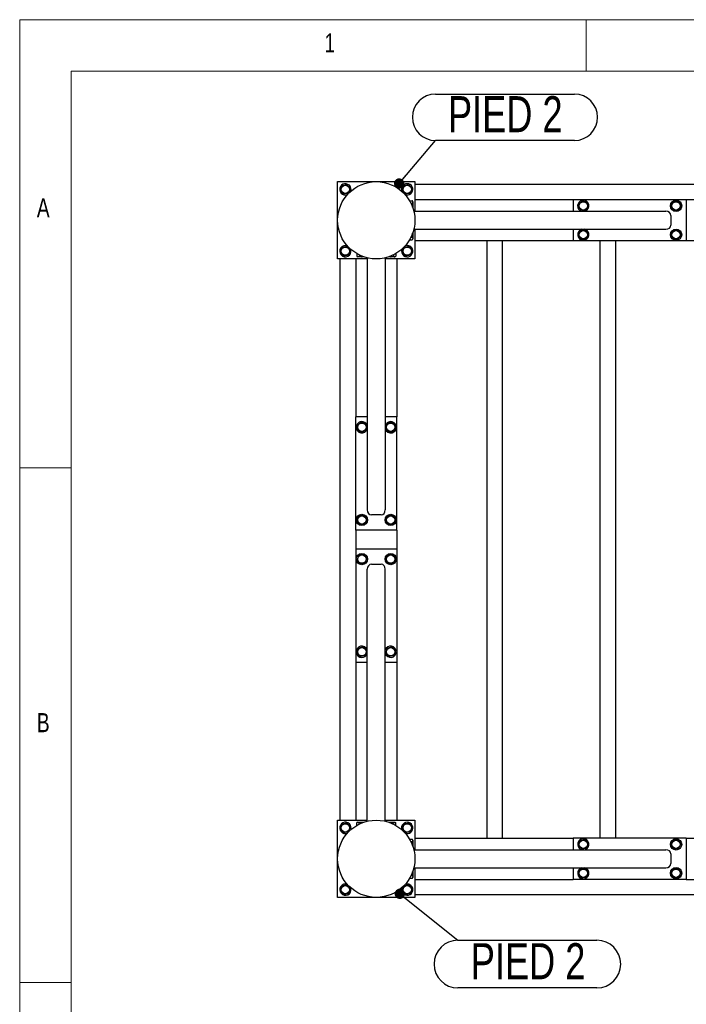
# Model space of a CAD drawing. Header units: millimetres. Extents: x 5 to 415, y 5 to 292.
# Tile 3 of 49: x 5 to 70, y 196 to 292. Entities that reach past the tile are written whole.
import ezdxf

# ---------------------------------------------------------------- set-up
doc = ezdxf.new("R2010")
doc.units = ezdxf.units.MM
doc.layers.add('NOTES', color=6, linetype='Continuous')
doc.layers.add('TRAIT-FORT', color=4, linetype='Continuous', lineweight=25)
doc.styles.add('SLDTEXTSTYLE0', font='TXT', dxfattribs={"width": 0.75})
doc.dimstyles.new('SLDDIMSTYLE2', dxfattribs={"dimtxt": 0.18, "dimasz": 1, "dimexe": 0, "dimexo": 0.0625, "dimgap": 0, "dimtad": 0, "dimtih": 1, "dimtoh": 1, "dimdec": 0, "dimrnd": 1e-09, "dimzin": 0, "dimdsep": 46, "dimtxsty": 'Standard', "dimblk1": 'DOT', "dimblk2": 'DOT', "dimsah": 1, "dimcen": 0.09, "dimadec": 0, "dimazin": 0, "dimtfac": 1, "dimtdec": 0, "dimtofl": 0, "dimtmove": 0, "dimatfit": 3, "dimldrblk": 'DOT', "dimfxl": 1, "dimfrac": 2, "dimtolj": 1, "dimtzin": 0, "dimarcsym": 0})

# ---------------------------------------------------------------- blocks, each defined once
blk = doc.blocks.new('SW_NOTE_4')
at = {"layer": 'NOTES', "color": 0}
for p, q in [((0, 4.496), (13.488, 4.496)), ((13.488, 0), (0, 0))]:
    blk.add_line(p, q, dxfattribs=at)
for centre, start, end in [((0, 2.248), 90, 270), ((13.488, 2.248), 270, 90)]:
    blk.add_arc(centre, 2.248, start, end, dxfattribs=at)
at = {"layer": 'NOTES', "color": 0, "insert": (6.775, 4.303), "char_height": 3.5, "attachment_point": 2, "style": 'SLDTEXTSTYLE0'}
blk.add_mtext('PIED 2', dxfattribs=at)
blk = doc.blocks.new('_Dot')
at = {"color": 0, "linetype": 'ByBlock', "lineweight": -2}
blk.add_line((-0.5, 0), (-1, 0), dxfattribs=at)
at = {"color": 0, "linetype": 'ByBlock', "const_width": 0.5}
blk.add_lwpolyline([(-0.25, 0, 1), (0.25, 0, 1)], format="xyb", close=True, dxfattribs=at)
blk = doc.blocks.new('SW_NOTE_7')
at = {"layer": 'NOTES', "color": 0}
for p, q in [((0, 0), (13.488, 0)), ((13.488, -4.632), (0, -4.632))]:
    blk.add_line(p, q, dxfattribs=at)
for centre, start, end in [((0, -2.316), 90, 270), ((13.488, -2.316), 270, 90)]:
    blk.add_arc(centre, 2.316, start, end, dxfattribs=at)
at = {"layer": 'NOTES', "color": 0, "insert": (6.807, -0.29), "char_height": 3.5, "attachment_point": 2, "style": 'SLDTEXTSTYLE0'}
blk.add_mtext('PIED 2', dxfattribs=at)

msp = doc.modelspace()

# ---------------------------------------------------------------- linework, layer by layer
at = {"color": 7, "linetype": 'Continuous', "lineweight": 18}
for p, q in [((415, 292), (5, 292)), ((5, 292), (5, 5)), ((60, 287), (60, 292)), ((410, 287), (10, 287)), ((10, 287), (10, 10)), ((10, 248.5), (5, 248.5)), ((5, 198.5), (10, 198.5))]:
    msp.add_line(p, q, dxfattribs=at)
at = {"layer": 'TRAIT-FORT', "color": 4, "linetype": 'Continuous', "lineweight": 25}
for p, q in [((35.869, 276.273), (43.369, 276.273)), ((35.869, 268.773), (35.869, 276.273)), ((43.369, 276.273), (43.369, 273.398)), ((43.369, 276.023), (104.369, 276.023)), ((42.857, 274.413), (43.118, 274.413)), ((43.169, 274.327), (43.124, 274.403)), ((58.719, 274.523), (43.369, 274.523)), ((58.719, 274.523), (58.719, 273.398)), ((69.719, 274.523), (58.719, 274.523)), ((69.719, 274.523), (69.719, 270.523)), ((78.019, 274.523), (69.719, 274.523)), ((42.98, 274.185), (43.118, 274.185)), ((43.169, 274.327), (43.169, 274.28)), ((43.169, 274.28), (43.169, 273.731)), ((43.265, 273.398), (67.733, 273.398)), ((68.219, 272.998), (68.219, 272.048)), ((43.265, 271.648), (67.733, 271.648)), ((43.369, 271.648), (43.369, 268.773)), ((58.719, 271.648), (58.719, 270.523)), ((42.857, 270.633), (43.118, 270.633)), ((42.996, 270.894), (43.118, 270.894)), ((43.118, 270.633), (43.123, 270.644)), ((43.124, 270.643), (43.169, 270.719)), ((43.169, 271.315), (43.169, 270.719)), ((37.159, 269.625), (37.134, 269.714)), ((58.719, 270.523), (43.369, 270.523)), ((50.369, 212.523), (50.369, 270.523)), ((51.869, 212.523), (51.869, 270.523)), ((69.719, 270.523), (58.719, 270.523)), ((61.369, 212.523), (61.369, 270.523)), ((62.869, 212.523), (62.869, 270.523)), ((78.019, 270.523), (69.719, 270.523)), ((38.744, 268.773), (35.869, 268.773)), ((36.119, 214.273), (36.119, 268.773)), ((37.619, 268.773), (37.619, 253.423)), ((37.728, 269.284), (37.728, 269.023)), ((37.728, 269.023), (37.739, 269.019)), ((37.738, 269.017), (37.815, 268.973)), ((38.41, 268.973), (37.815, 268.973)), ((37.99, 269.145), (37.99, 269.023)), ((38.744, 268.877), (38.744, 244.409)), ((40.494, 268.877), (40.494, 244.409)), ((43.369, 268.773), (40.494, 268.773)), ((41.376, 268.973), (40.827, 268.973)), ((41.28, 269.161), (41.28, 269.023)), ((41.422, 268.973), (41.376, 268.973)), ((41.422, 268.973), (41.499, 269.017)), ((41.509, 269.284), (41.509, 269.023)), ((41.619, 268.773), (41.619, 253.423)), ((38.744, 253.423), (37.619, 253.423)), ((37.619, 242.423), (37.619, 253.423)), ((41.619, 253.423), (40.494, 253.423)), ((41.619, 242.423), (41.619, 253.423)), ((40.094, 243.923), (39.144, 243.923)), ((41.619, 242.423), (37.619, 242.423)), ((37.619, 242.423), (37.619, 240.623)), ((41.619, 242.423), (41.619, 240.623)), ((37.619, 240.623), (41.619, 240.623)), ((37.619, 240.623), (37.619, 229.623)), ((41.619, 240.623), (41.619, 229.623)), ((39.144, 239.123), (40.094, 239.123)), ((38.744, 214.17), (38.744, 238.637)), ((40.494, 214.17), (40.494, 238.637)), ((37.619, 229.623), (38.744, 229.623)), ((37.619, 229.623), (37.619, 214.273)), ((40.494, 229.623), (41.619, 229.623)), ((41.619, 229.623), (41.619, 214.273)), ((35.869, 206.773), (35.869, 214.273)), ((35.869, 214.273), (38.744, 214.273)), ((40.494, 214.273), (43.369, 214.273)), ((43.369, 214.273), (43.369, 211.398)), ((37.728, 213.762), (37.728, 214.023)), ((37.815, 214.073), (37.738, 214.029)), ((37.815, 214.073), (37.861, 214.073)), ((37.861, 214.073), (38.41, 214.073)), ((37.957, 213.885), (37.957, 214.023)), ((40.827, 214.073), (41.422, 214.073)), ((41.247, 213.901), (41.247, 214.023)), ((41.499, 214.029), (41.422, 214.073)), ((41.509, 214.023), (41.498, 214.027)), ((41.509, 213.762), (41.509, 214.023)), ((42.857, 212.413), (43.118, 212.413)), ((43.169, 212.327), (43.124, 212.403)), ((43.169, 212.327), (43.169, 212.28)), ((43.169, 212.28), (43.169, 211.731)), ((43.369, 212.523), (58.719, 212.523)), ((58.719, 212.523), (58.719, 211.398)), ((69.719, 212.523), (58.719, 212.523)), ((69.719, 212.523), (69.719, 208.523)), ((69.719, 212.523), (91.869, 212.523)), ((42.98, 212.185), (43.118, 212.185)), ((43.265, 211.398), (67.733, 211.398)), ((68.219, 210.998), (68.219, 210.048)), ((43.265, 209.648), (67.733, 209.648)), ((43.369, 209.648), (43.369, 206.773)), ((58.719, 209.648), (58.719, 208.523)), ((42.857, 208.633), (43.118, 208.633)), ((42.996, 208.894), (43.118, 208.894)), ((43.118, 208.633), (43.123, 208.644)), ((43.124, 208.643), (43.169, 208.719)), ((43.169, 209.315), (43.169, 208.719)), ((43.369, 208.523), (58.719, 208.523)), ((69.719, 208.523), (58.719, 208.523)), ((69.719, 208.523), (91.869, 208.523)), ((37.159, 207.625), (37.134, 207.714)), ((43.369, 206.773), (35.869, 206.773)), ((91.869, 207.023), (43.369, 207.023))]:
    msp.add_line(p, q, dxfattribs=at)
for centre, radius in [((39.619, 272.523), 3.75), ((36.619, 275.523), 0.404), ((42.619, 275.523), 0.404), ((68.719, 273.923), 0.55), ((59.719, 273.923), 0.404), ((68.719, 273.923), 0.404), ((68.719, 271.123), 0.55), ((59.719, 271.123), 0.404), ((68.719, 271.123), 0.404), ((36.619, 269.523), 0.404), ((42.619, 269.523), 0.404), ((38.219, 252.423), 0.404), ((41.019, 252.423), 0.404), ((38.219, 243.423), 0.55), ((38.219, 243.423), 0.404), ((41.019, 243.423), 0.55), ((41.019, 243.423), 0.404), ((38.219, 239.623), 0.55), ((38.219, 239.623), 0.404), ((41.019, 239.623), 0.55), ((41.019, 239.623), 0.404), ((38.219, 230.623), 0.404), ((41.019, 230.623), 0.404), ((39.619, 210.523), 3.75), ((36.619, 213.523), 0.404), ((42.619, 213.523), 0.404), ((59.719, 211.923), 0.404), ((68.719, 211.923), 0.55), ((68.719, 211.923), 0.404), ((59.719, 209.123), 0.404), ((68.719, 209.123), 0.55), ((68.719, 209.123), 0.404), ((36.619, 207.523), 0.404), ((42.619, 207.523), 0.404)]:
    msp.add_circle(centre, radius, dxfattribs=at)
for centre, start, end in [((36.619, 275.523), 10.63495, 290.30232), ((36.619, 275.523), 339.69768, 10.63495), ((42.619, 275.523), 10.63495, 200.30231), ((42.619, 275.523), 249.69769, 10.63495), ((59.719, 273.923), 100.63495, 252.65856), ((59.719, 273.923), 287.34144, 100.63495), ((59.719, 271.123), 107.34144, 72.65856), ((36.619, 269.523), 69.69768, 10.63495), ((42.619, 269.523), 159.69769, 10.63495), ((42.619, 269.523), 10.63495, 110.30231), ((38.219, 252.423), 96.03154, 342.65856), ((38.219, 252.423), 17.34144, 96.03154), ((41.019, 252.423), 197.34144, 96.03154), ((41.019, 252.423), 96.03154, 162.65856), ((38.219, 230.623), 17.34144, 190.63495), ((38.219, 230.623), 190.63495, 342.65856), ((41.019, 230.623), 197.34144, 162.65856), ((36.619, 213.523), 10.63495, 290.30232), ((36.619, 213.523), 339.69768, 10.63495), ((42.619, 213.523), 10.63495, 200.30236), ((42.619, 213.523), 249.69764, 10.63495), ((59.719, 211.923), 287.34144, 186.03154), ((59.719, 211.923), 186.03154, 252.65856), ((59.719, 209.123), 107.34144, 186.03154), ((59.719, 209.123), 186.03154, 72.65856), ((36.619, 207.523), 69.69768, 10.63495), ((42.619, 207.523), 159.69767, 10.63495), ((42.619, 207.523), 10.63495, 110.30233)]:
    msp.add_arc(centre, 0.55, start, end, dxfattribs=at)
for centre, major_axis, start_param, end_param in [((67.733, 272.998), (0.486, 0), 0, 1.570796), ((67.733, 272.048), (0.486, 0), 4.712389, 6.283185), ((39.144, 244.409), (0, -0.486), 4.712389, 6.283185), ((40.094, 244.409), (0, -0.486), 0, 1.570796), ((39.144, 238.637), (0, 0.486), 0, 1.570796), ((40.094, 238.637), (0, 0.486), 4.712389, 6.283185), ((67.733, 210.998), (0.486, 0), 0, 1.570796), ((67.733, 210.048), (0.486, 0), 4.712389, 6.283185)]:
    msp.add_ellipse(centre, major_axis=major_axis, ratio=0.823392, start_param=start_param, end_param=end_param, dxfattribs=at)
for points, knots in [([(36.301, 275.898), (36.287, 275.858), (36.258, 275.776), (36.215, 275.656), (36.174, 275.542), (36.148, 275.471), (36.136, 275.436)], [0, 0, 0, 0, 0.264605, 0.534948, 0.765343, 1, 1, 1, 1]), ([(36.136, 275.436), (36.176, 275.388), (36.243, 275.309), (36.339, 275.195), (36.405, 275.118), (36.442, 275.074), (36.453, 275.061)], [0, 0, 0, 0, 0.385549, 0.637642, 0.896546, 1, 1, 1, 1]), ([(36.301, 275.898), (36.343, 275.905), (36.428, 275.921), (36.554, 275.943), (36.674, 275.965), (36.747, 275.978), (36.784, 275.985)], [0, 0, 0, 0, 0.264605, 0.534948, 0.765343, 1, 1, 1, 1]), ([(36.784, 275.985), (36.825, 275.937), (36.891, 275.858), (36.988, 275.744), (37.053, 275.667), (37.091, 275.623), (37.101, 275.61)], [0, 0, 0, 0, 0.385549, 0.637642, 0.896546, 1, 1, 1, 1]), ([(36.936, 275.149), (36.95, 275.189), (36.979, 275.27), (37.022, 275.39), (37.063, 275.505), (37.089, 275.575), (37.101, 275.61)], [0, 0, 0, 0, 0.2646049, 0.5349477, 0.7653431, 1, 1, 1, 1]), ([(42.301, 275.898), (42.287, 275.858), (42.258, 275.776), (42.215, 275.656), (42.174, 275.542), (42.148, 275.471), (42.136, 275.436)], [0, 0, 0, 0, 0.264605, 0.534948, 0.765343, 1, 1, 1, 1]), ([(42.136, 275.436), (42.176, 275.388), (42.243, 275.309), (42.339, 275.195), (42.405, 275.118), (42.442, 275.074), (42.453, 275.061)], [0, 0, 0, 0, 0.385549, 0.637642, 0.896546, 1, 1, 1, 1]), ([(42.301, 275.898), (42.343, 275.905), (42.428, 275.921), (42.554, 275.943), (42.674, 275.965), (42.747, 275.978), (42.784, 275.985)], [0, 0, 0, 0, 0.264605, 0.534948, 0.765343, 1, 1, 1, 1]), ([(42.784, 275.985), (42.825, 275.937), (42.891, 275.858), (42.988, 275.744), (43.053, 275.667), (43.091, 275.623), (43.101, 275.61)], [0, 0, 0, 0, 0.385549, 0.637642, 0.896546, 1, 1, 1, 1]), ([(42.936, 275.149), (42.95, 275.189), (42.979, 275.27), (43.022, 275.39), (43.063, 275.505), (43.089, 275.575), (43.101, 275.61)], [0, 0, 0, 0, 0.2646049, 0.5349477, 0.7653431, 1, 1, 1, 1]), ([(36.936, 275.149), (36.894, 275.141), (36.809, 275.126), (36.683, 275.103), (36.563, 275.081), (36.49, 275.068), (36.453, 275.061)], [0, 0, 0, 0, 0.2646049, 0.5349477, 0.7653431, 1, 1, 1, 1]), ([(42.936, 275.149), (42.894, 275.141), (42.809, 275.126), (42.683, 275.103), (42.563, 275.081), (42.49, 275.068), (42.453, 275.061)], [0, 0, 0, 0, 0.2646049, 0.5349477, 0.7653431, 1, 1, 1, 1]), ([(43.118, 274.185), (43.134, 274.214), (43.159, 274.262), (43.156, 274.332), (43.139, 274.379), (43.123, 274.406), (43.118, 274.413)], [0, 0, 0, 0, 0.385549, 0.637642, 0.896546, 1, 1, 1, 1]), ([(59.257, 274.089), (59.304, 274.129), (59.383, 274.196), (59.497, 274.293), (59.574, 274.358), (59.619, 274.395), (59.631, 274.406)], [0, 0, 0, 0, 0.3855495, 0.6376419, 0.8965462, 1, 1, 1, 1]), ([(60.093, 274.24), (60.053, 274.255), (59.972, 274.284), (59.852, 274.327), (59.737, 274.368), (59.667, 274.393), (59.631, 274.406)], [0, 0, 0, 0, 0.264605, 0.534948, 0.765343, 1, 1, 1, 1]), ([(68.257, 274.089), (68.304, 274.129), (68.383, 274.196), (68.497, 274.293), (68.574, 274.358), (68.619, 274.395), (68.631, 274.406)], [0, 0, 0, 0, 0.3855495, 0.6376419, 0.8965462, 1, 1, 1, 1]), ([(69.093, 274.24), (69.053, 274.255), (68.972, 274.284), (68.852, 274.327), (68.737, 274.368), (68.667, 274.393), (68.631, 274.406)], [0, 0, 0, 0, 0.264605, 0.534948, 0.765343, 1, 1, 1, 1]), ([(43.14, 273.79), (43.142, 273.801), (43.155, 273.855), (43.159, 273.95), (43.148, 274.072), (43.128, 274.147), (43.118, 274.185)], [0, 0, 0, 0, 0.084023, 0.42075, 0.707721, 1, 1, 1, 1]), ([(59.344, 273.606), (59.336, 273.648), (59.321, 273.733), (59.298, 273.858), (59.277, 273.978), (59.263, 274.052), (59.257, 274.089)], [0, 0, 0, 0, 0.264605, 0.534948, 0.765343, 1, 1, 1, 1]), ([(59.344, 273.606), (59.384, 273.592), (59.465, 273.562), (59.585, 273.519), (59.7, 273.478), (59.77, 273.453), (59.806, 273.44)], [0, 0, 0, 0, 0.264605, 0.534948, 0.765343, 1, 1, 1, 1]), ([(59.806, 273.44), (59.854, 273.481), (59.932, 273.547), (60.047, 273.644), (60.124, 273.709), (60.168, 273.747), (60.18, 273.757)], [0, 0, 0, 0, 0.385549, 0.637642, 0.896546, 1, 1, 1, 1]), ([(60.093, 274.24), (60.101, 274.198), (60.116, 274.114), (60.139, 273.988), (60.16, 273.868), (60.174, 273.794), (60.18, 273.757)], [0, 0, 0, 0, 0.2646049, 0.5349477, 0.7653431, 1, 1, 1, 1]), ([(68.344, 273.606), (68.336, 273.648), (68.321, 273.733), (68.298, 273.858), (68.277, 273.978), (68.263, 274.052), (68.257, 274.089)], [0, 0, 0, 0, 0.264605, 0.534948, 0.765343, 1, 1, 1, 1]), ([(68.344, 273.606), (68.384, 273.592), (68.465, 273.562), (68.585, 273.519), (68.7, 273.478), (68.77, 273.453), (68.806, 273.44)], [0, 0, 0, 0, 0.264605, 0.534948, 0.765343, 1, 1, 1, 1]), ([(68.806, 273.44), (68.854, 273.481), (68.932, 273.547), (69.047, 273.644), (69.124, 273.709), (69.168, 273.747), (69.18, 273.757)], [0, 0, 0, 0, 0.385549, 0.637642, 0.896546, 1, 1, 1, 1]), ([(69.093, 274.24), (69.101, 274.198), (69.116, 274.114), (69.139, 273.988), (69.16, 273.868), (69.174, 273.794), (69.18, 273.757)], [0, 0, 0, 0, 0.2646049, 0.5349477, 0.7653431, 1, 1, 1, 1]), ([(59.257, 271.289), (59.304, 271.329), (59.383, 271.396), (59.497, 271.493), (59.574, 271.558), (59.619, 271.595), (59.631, 271.606)], [0, 0, 0, 0, 0.3855495, 0.6376419, 0.8965462, 1, 1, 1, 1]), ([(60.093, 271.44), (60.053, 271.455), (59.972, 271.484), (59.852, 271.527), (59.737, 271.568), (59.667, 271.593), (59.631, 271.606)], [0, 0, 0, 0, 0.264605, 0.534948, 0.765343, 1, 1, 1, 1]), ([(68.257, 271.289), (68.304, 271.329), (68.383, 271.396), (68.497, 271.493), (68.574, 271.558), (68.619, 271.595), (68.631, 271.606)], [0, 0, 0, 0, 0.3855495, 0.6376419, 0.8965462, 1, 1, 1, 1]), ([(69.093, 271.44), (69.053, 271.455), (68.972, 271.484), (68.852, 271.527), (68.737, 271.568), (68.667, 271.593), (68.631, 271.606)], [0, 0, 0, 0, 0.264605, 0.534948, 0.765343, 1, 1, 1, 1]), ([(43.118, 270.894), (43.129, 270.937), (43.151, 271.023), (43.161, 271.15), (43.15, 271.233), (43.145, 271.27)], [0, 0, 0, 0, 0.346414, 0.700339, 1, 1, 1, 1]), ([(43.118, 270.894), (43.129, 270.872), (43.151, 270.826), (43.16, 270.758), (43.148, 270.693), (43.128, 270.653), (43.118, 270.633)], [0, 0, 0, 0, 0.2646049, 0.5349477, 0.7653431, 1, 1, 1, 1]), ([(59.344, 270.806), (59.336, 270.848), (59.321, 270.933), (59.298, 271.058), (59.277, 271.178), (59.263, 271.252), (59.257, 271.289)], [0, 0, 0, 0, 0.264605, 0.534948, 0.765343, 1, 1, 1, 1]), ([(59.344, 270.806), (59.384, 270.792), (59.465, 270.762), (59.585, 270.719), (59.7, 270.678), (59.77, 270.653), (59.806, 270.64)], [0, 0, 0, 0, 0.264605, 0.534948, 0.765343, 1, 1, 1, 1]), ([(59.806, 270.64), (59.854, 270.681), (59.932, 270.747), (60.047, 270.844), (60.124, 270.909), (60.168, 270.947), (60.18, 270.957)], [0, 0, 0, 0, 0.385549, 0.637642, 0.896546, 1, 1, 1, 1]), ([(60.093, 271.44), (60.101, 271.398), (60.116, 271.314), (60.139, 271.188), (60.16, 271.068), (60.174, 270.994), (60.18, 270.957)], [0, 0, 0, 0, 0.2646049, 0.5349477, 0.7653431, 1, 1, 1, 1]), ([(68.344, 270.806), (68.336, 270.848), (68.321, 270.933), (68.298, 271.058), (68.277, 271.178), (68.263, 271.252), (68.257, 271.289)], [0, 0, 0, 0, 0.264605, 0.534948, 0.765343, 1, 1, 1, 1]), ([(68.344, 270.806), (68.384, 270.792), (68.465, 270.762), (68.585, 270.719), (68.7, 270.678), (68.77, 270.653), (68.806, 270.64)], [0, 0, 0, 0, 0.264605, 0.534948, 0.765343, 1, 1, 1, 1]), ([(68.806, 270.64), (68.854, 270.681), (68.932, 270.747), (69.047, 270.844), (69.124, 270.909), (69.168, 270.947), (69.18, 270.957)], [0, 0, 0, 0, 0.385549, 0.637642, 0.896546, 1, 1, 1, 1]), ([(69.093, 271.44), (69.101, 271.398), (69.116, 271.314), (69.139, 271.188), (69.16, 271.068), (69.174, 270.994), (69.18, 270.957)], [0, 0, 0, 0, 0.2646049, 0.5349477, 0.7653431, 1, 1, 1, 1]), ([(36.301, 269.898), (36.287, 269.858), (36.258, 269.776), (36.215, 269.656), (36.174, 269.542), (36.148, 269.471), (36.136, 269.436)], [0, 0, 0, 0, 0.264605, 0.534948, 0.765343, 1, 1, 1, 1]), ([(36.301, 269.898), (36.343, 269.905), (36.428, 269.921), (36.554, 269.943), (36.674, 269.965), (36.747, 269.978), (36.784, 269.985)], [0, 0, 0, 0, 0.264605, 0.534948, 0.765343, 1, 1, 1, 1]), ([(36.784, 269.985), (36.825, 269.937), (36.891, 269.858), (36.988, 269.744), (37.053, 269.667), (37.091, 269.623), (37.101, 269.61)], [0, 0, 0, 0, 0.385549, 0.637642, 0.896546, 1, 1, 1, 1]), ([(42.301, 269.898), (42.287, 269.858), (42.258, 269.776), (42.215, 269.656), (42.174, 269.542), (42.148, 269.471), (42.136, 269.436)], [0, 0, 0, 0, 0.264605, 0.534948, 0.765343, 1, 1, 1, 1]), ([(42.301, 269.898), (42.343, 269.905), (42.428, 269.921), (42.554, 269.943), (42.674, 269.965), (42.747, 269.978), (42.784, 269.985)], [0, 0, 0, 0, 0.264605, 0.534948, 0.765343, 1, 1, 1, 1]), ([(42.784, 269.985), (42.825, 269.937), (42.891, 269.858), (42.988, 269.744), (43.053, 269.667), (43.091, 269.623), (43.101, 269.61)], [0, 0, 0, 0, 0.385549, 0.637642, 0.896546, 1, 1, 1, 1]), ([(36.136, 269.436), (36.176, 269.388), (36.243, 269.309), (36.339, 269.195), (36.405, 269.118), (36.442, 269.074), (36.453, 269.061)], [0, 0, 0, 0, 0.385549, 0.637642, 0.896546, 1, 1, 1, 1]), ([(36.936, 269.149), (36.894, 269.141), (36.809, 269.126), (36.683, 269.103), (36.563, 269.081), (36.49, 269.068), (36.453, 269.061)], [0, 0, 0, 0, 0.2646049, 0.5349477, 0.7653431, 1, 1, 1, 1]), ([(36.936, 269.149), (36.95, 269.189), (36.979, 269.27), (37.022, 269.39), (37.063, 269.505), (37.089, 269.575), (37.101, 269.61)], [0, 0, 0, 0, 0.2646049, 0.5349477, 0.7653431, 1, 1, 1, 1]), ([(37.99, 269.023), (37.967, 269.012), (37.921, 268.99), (37.853, 268.982), (37.788, 268.994), (37.748, 269.013), (37.728, 269.023)], [0, 0, 0, 0, 0.2646049, 0.5349477, 0.7653431, 1, 1, 1, 1]), ([(37.99, 269.023), (38.032, 269.012), (38.118, 268.99), (38.244, 268.981), (38.324, 268.992), (38.36, 268.996)], [0, 0, 0, 0, 0.352181, 0.711999, 1, 1, 1, 1]), ([(40.892, 269), (40.901, 268.998), (40.953, 268.986), (41.046, 268.983), (41.168, 268.994), (41.242, 269.013), (41.28, 269.023)], [0, 0, 0, 0, 0.067273, 0.410158, 0.702376, 1, 1, 1, 1]), ([(41.28, 269.023), (41.309, 269.008), (41.357, 268.983), (41.427, 268.985), (41.474, 269.003), (41.501, 269.019), (41.509, 269.023)], [0, 0, 0, 0, 0.385549, 0.637642, 0.896546, 1, 1, 1, 1]), ([(42.136, 269.436), (42.176, 269.388), (42.243, 269.309), (42.339, 269.195), (42.405, 269.118), (42.442, 269.074), (42.453, 269.061)], [0, 0, 0, 0, 0.385549, 0.637642, 0.896546, 1, 1, 1, 1]), ([(42.936, 269.149), (42.894, 269.141), (42.809, 269.126), (42.683, 269.103), (42.563, 269.081), (42.49, 269.068), (42.453, 269.061)], [0, 0, 0, 0, 0.2646049, 0.5349477, 0.7653431, 1, 1, 1, 1]), ([(42.936, 269.149), (42.95, 269.189), (42.979, 269.27), (43.022, 269.39), (43.063, 269.505), (43.089, 269.575), (43.101, 269.61)], [0, 0, 0, 0, 0.2646049, 0.5349477, 0.7653431, 1, 1, 1, 1]), ([(37.771, 252.625), (37.822, 252.662), (37.906, 252.722), (38.028, 252.809), (38.11, 252.868), (38.157, 252.902), (38.17, 252.911)], [0, 0, 0, 0, 0.385549, 0.637642, 0.896546, 1, 1, 1, 1]), ([(37.82, 252.137), (37.816, 252.179), (37.807, 252.265), (37.795, 252.392), (37.783, 252.513), (37.775, 252.588), (37.771, 252.625)], [0, 0, 0, 0, 0.264605, 0.534948, 0.765343, 1, 1, 1, 1]), ([(38.617, 252.709), (38.579, 252.727), (38.5, 252.762), (38.384, 252.815), (38.273, 252.865), (38.205, 252.896), (38.17, 252.911)], [0, 0, 0, 0, 0.264605, 0.534948, 0.765343, 1, 1, 1, 1]), ([(38.617, 252.709), (38.622, 252.667), (38.63, 252.581), (38.643, 252.454), (38.655, 252.333), (38.662, 252.258), (38.666, 252.221)], [0, 0, 0, 0, 0.264605, 0.534948, 0.765343, 1, 1, 1, 1]), ([(40.571, 252.625), (40.622, 252.662), (40.706, 252.722), (40.828, 252.809), (40.91, 252.868), (40.957, 252.902), (40.97, 252.911)], [0, 0, 0, 0, 0.385549, 0.637642, 0.896546, 1, 1, 1, 1]), ([(40.62, 252.137), (40.616, 252.179), (40.607, 252.265), (40.595, 252.392), (40.583, 252.513), (40.575, 252.588), (40.571, 252.625)], [0, 0, 0, 0, 0.264605, 0.534948, 0.765343, 1, 1, 1, 1]), ([(41.417, 252.709), (41.379, 252.727), (41.3, 252.762), (41.184, 252.815), (41.073, 252.865), (41.005, 252.896), (40.97, 252.911)], [0, 0, 0, 0, 0.264605, 0.534948, 0.765343, 1, 1, 1, 1]), ([(41.417, 252.709), (41.422, 252.667), (41.43, 252.581), (41.443, 252.454), (41.455, 252.333), (41.462, 252.258), (41.466, 252.221)], [0, 0, 0, 0, 0.264605, 0.534948, 0.765343, 1, 1, 1, 1]), ([(37.82, 252.137), (37.859, 252.119), (37.937, 252.084), (38.053, 252.031), (38.164, 251.981), (38.232, 251.95), (38.267, 251.935)], [0, 0, 0, 0, 0.264605, 0.534948, 0.765343, 1, 1, 1, 1]), ([(38.267, 251.935), (38.318, 251.971), (38.402, 252.031), (38.523, 252.119), (38.605, 252.177), (38.652, 252.211), (38.666, 252.221)], [0, 0, 0, 0, 0.385549, 0.637642, 0.896546, 1, 1, 1, 1]), ([(40.62, 252.137), (40.659, 252.119), (40.737, 252.084), (40.853, 252.031), (40.964, 251.981), (41.032, 251.95), (41.067, 251.935)], [0, 0, 0, 0, 0.264605, 0.534948, 0.765343, 1, 1, 1, 1]), ([(41.067, 251.935), (41.118, 251.971), (41.202, 252.031), (41.323, 252.119), (41.405, 252.177), (41.452, 252.211), (41.466, 252.221)], [0, 0, 0, 0, 0.385549, 0.637642, 0.896546, 1, 1, 1, 1]), ([(37.771, 243.625), (37.822, 243.662), (37.906, 243.722), (38.028, 243.809), (38.11, 243.868), (38.157, 243.902), (38.17, 243.911)], [0, 0, 0, 0, 0.385549, 0.637642, 0.896546, 1, 1, 1, 1]), ([(38.617, 243.709), (38.579, 243.727), (38.5, 243.762), (38.384, 243.815), (38.273, 243.865), (38.205, 243.896), (38.17, 243.911)], [0, 0, 0, 0, 0.264605, 0.534948, 0.765343, 1, 1, 1, 1]), ([(40.571, 243.625), (40.622, 243.662), (40.706, 243.722), (40.828, 243.809), (40.91, 243.868), (40.957, 243.902), (40.97, 243.911)], [0, 0, 0, 0, 0.385549, 0.637642, 0.896546, 1, 1, 1, 1]), ([(41.417, 243.709), (41.379, 243.727), (41.3, 243.762), (41.184, 243.815), (41.073, 243.865), (41.005, 243.896), (40.97, 243.911)], [0, 0, 0, 0, 0.264605, 0.534948, 0.765343, 1, 1, 1, 1]), ([(37.82, 243.137), (37.816, 243.179), (37.807, 243.265), (37.795, 243.392), (37.783, 243.513), (37.775, 243.588), (37.771, 243.625)], [0, 0, 0, 0, 0.264605, 0.534948, 0.765343, 1, 1, 1, 1]), ([(37.82, 243.137), (37.859, 243.119), (37.937, 243.084), (38.053, 243.031), (38.164, 242.981), (38.232, 242.95), (38.267, 242.935)], [0, 0, 0, 0, 0.264605, 0.534948, 0.765343, 1, 1, 1, 1]), ([(38.267, 242.935), (38.318, 242.971), (38.402, 243.031), (38.523, 243.119), (38.605, 243.177), (38.652, 243.211), (38.666, 243.221)], [0, 0, 0, 0, 0.385549, 0.637642, 0.896546, 1, 1, 1, 1]), ([(38.617, 243.709), (38.622, 243.667), (38.63, 243.581), (38.643, 243.454), (38.655, 243.333), (38.662, 243.258), (38.666, 243.221)], [0, 0, 0, 0, 0.264605, 0.534948, 0.765343, 1, 1, 1, 1]), ([(40.62, 243.137), (40.616, 243.179), (40.607, 243.265), (40.595, 243.392), (40.583, 243.513), (40.575, 243.588), (40.571, 243.625)], [0, 0, 0, 0, 0.264605, 0.534948, 0.765343, 1, 1, 1, 1]), ([(40.62, 243.137), (40.659, 243.119), (40.737, 243.084), (40.853, 243.031), (40.964, 242.981), (41.032, 242.95), (41.067, 242.935)], [0, 0, 0, 0, 0.264605, 0.534948, 0.765343, 1, 1, 1, 1]), ([(41.067, 242.935), (41.118, 242.971), (41.202, 243.031), (41.323, 243.119), (41.405, 243.177), (41.452, 243.211), (41.466, 243.221)], [0, 0, 0, 0, 0.385549, 0.637642, 0.896546, 1, 1, 1, 1]), ([(41.417, 243.709), (41.422, 243.667), (41.43, 243.581), (41.443, 243.454), (41.455, 243.333), (41.462, 243.258), (41.466, 243.221)], [0, 0, 0, 0, 0.264605, 0.534948, 0.765343, 1, 1, 1, 1]), ([(37.901, 239.998), (37.887, 239.958), (37.858, 239.876), (37.815, 239.756), (37.774, 239.642), (37.748, 239.571), (37.736, 239.536)], [0, 0, 0, 0, 0.2646049, 0.5349477, 0.7653431, 1, 1, 1, 1]), ([(37.901, 239.998), (37.943, 240.005), (38.028, 240.021), (38.154, 240.043), (38.274, 240.065), (38.347, 240.078), (38.384, 240.085)], [0, 0, 0, 0, 0.2646049, 0.5349477, 0.7653431, 1, 1, 1, 1]), ([(38.701, 239.71), (38.661, 239.758), (38.594, 239.837), (38.498, 239.951), (38.433, 240.028), (38.395, 240.072), (38.384, 240.085)], [0, 0, 0, 0, 0.385549, 0.637642, 0.896546, 1, 1, 1, 1]), ([(40.701, 239.998), (40.687, 239.958), (40.658, 239.876), (40.615, 239.756), (40.574, 239.642), (40.548, 239.571), (40.536, 239.536)], [0, 0, 0, 0, 0.2646049, 0.5349477, 0.7653431, 1, 1, 1, 1]), ([(40.701, 239.998), (40.743, 240.005), (40.828, 240.021), (40.954, 240.043), (41.074, 240.065), (41.147, 240.078), (41.184, 240.085)], [0, 0, 0, 0, 0.2646049, 0.5349477, 0.7653431, 1, 1, 1, 1]), ([(41.501, 239.71), (41.461, 239.758), (41.394, 239.837), (41.298, 239.951), (41.233, 240.028), (41.195, 240.072), (41.184, 240.085)], [0, 0, 0, 0, 0.385549, 0.637642, 0.896546, 1, 1, 1, 1]), ([(38.053, 239.161), (38.012, 239.209), (37.946, 239.288), (37.849, 239.402), (37.784, 239.479), (37.746, 239.523), (37.736, 239.536)], [0, 0, 0, 0, 0.385549, 0.637642, 0.896546, 1, 1, 1, 1]), ([(38.536, 239.249), (38.494, 239.241), (38.409, 239.226), (38.283, 239.203), (38.163, 239.181), (38.09, 239.168), (38.053, 239.161)], [0, 0, 0, 0, 0.264605, 0.534948, 0.765343, 1, 1, 1, 1]), ([(38.536, 239.249), (38.55, 239.289), (38.579, 239.37), (38.622, 239.49), (38.663, 239.605), (38.689, 239.675), (38.701, 239.71)], [0, 0, 0, 0, 0.264605, 0.534948, 0.765343, 1, 1, 1, 1]), ([(40.853, 239.161), (40.812, 239.209), (40.746, 239.288), (40.649, 239.402), (40.584, 239.479), (40.546, 239.523), (40.536, 239.536)], [0, 0, 0, 0, 0.385549, 0.637642, 0.896546, 1, 1, 1, 1]), ([(41.336, 239.249), (41.294, 239.241), (41.209, 239.226), (41.083, 239.203), (40.963, 239.181), (40.89, 239.168), (40.853, 239.161)], [0, 0, 0, 0, 0.264605, 0.534948, 0.765343, 1, 1, 1, 1]), ([(41.336, 239.249), (41.35, 239.289), (41.379, 239.37), (41.422, 239.49), (41.463, 239.605), (41.489, 239.675), (41.501, 239.71)], [0, 0, 0, 0, 0.264605, 0.534948, 0.765343, 1, 1, 1, 1]), ([(37.901, 230.998), (37.887, 230.958), (37.858, 230.876), (37.815, 230.756), (37.774, 230.642), (37.748, 230.571), (37.736, 230.536)], [0, 0, 0, 0, 0.2646049, 0.5349477, 0.7653431, 1, 1, 1, 1]), ([(38.053, 230.161), (38.012, 230.209), (37.946, 230.288), (37.849, 230.402), (37.784, 230.479), (37.746, 230.523), (37.736, 230.536)], [0, 0, 0, 0, 0.385549, 0.637642, 0.896546, 1, 1, 1, 1]), ([(37.901, 230.998), (37.943, 231.005), (38.028, 231.021), (38.154, 231.043), (38.274, 231.065), (38.347, 231.078), (38.384, 231.085)], [0, 0, 0, 0, 0.2646049, 0.5349477, 0.7653431, 1, 1, 1, 1]), ([(38.701, 230.71), (38.661, 230.758), (38.594, 230.837), (38.498, 230.951), (38.433, 231.028), (38.395, 231.072), (38.384, 231.085)], [0, 0, 0, 0, 0.385549, 0.637642, 0.896546, 1, 1, 1, 1]), ([(38.536, 230.249), (38.55, 230.289), (38.579, 230.37), (38.622, 230.49), (38.663, 230.605), (38.689, 230.675), (38.701, 230.71)], [0, 0, 0, 0, 0.264605, 0.534948, 0.765343, 1, 1, 1, 1]), ([(40.701, 230.998), (40.687, 230.958), (40.658, 230.876), (40.615, 230.756), (40.574, 230.642), (40.548, 230.571), (40.536, 230.536)], [0, 0, 0, 0, 0.2646049, 0.5349477, 0.7653431, 1, 1, 1, 1]), ([(40.853, 230.161), (40.812, 230.209), (40.746, 230.288), (40.649, 230.402), (40.584, 230.479), (40.546, 230.523), (40.536, 230.536)], [0, 0, 0, 0, 0.385549, 0.637642, 0.896546, 1, 1, 1, 1]), ([(40.701, 230.998), (40.743, 231.005), (40.828, 231.021), (40.954, 231.043), (41.074, 231.065), (41.147, 231.078), (41.184, 231.085)], [0, 0, 0, 0, 0.2646049, 0.5349477, 0.7653431, 1, 1, 1, 1]), ([(41.501, 230.71), (41.461, 230.758), (41.394, 230.837), (41.298, 230.951), (41.233, 231.028), (41.195, 231.072), (41.184, 231.085)], [0, 0, 0, 0, 0.385549, 0.637642, 0.896546, 1, 1, 1, 1]), ([(41.336, 230.249), (41.35, 230.289), (41.379, 230.37), (41.422, 230.49), (41.463, 230.605), (41.489, 230.675), (41.501, 230.71)], [0, 0, 0, 0, 0.264605, 0.534948, 0.765343, 1, 1, 1, 1]), ([(38.536, 230.249), (38.494, 230.241), (38.409, 230.226), (38.283, 230.203), (38.163, 230.181), (38.09, 230.168), (38.053, 230.161)], [0, 0, 0, 0, 0.264605, 0.534948, 0.765343, 1, 1, 1, 1]), ([(41.336, 230.249), (41.294, 230.241), (41.209, 230.226), (41.083, 230.203), (40.963, 230.181), (40.89, 230.168), (40.853, 230.161)], [0, 0, 0, 0, 0.264605, 0.534948, 0.765343, 1, 1, 1, 1]), ([(36.301, 213.898), (36.287, 213.858), (36.258, 213.776), (36.215, 213.656), (36.174, 213.542), (36.148, 213.471), (36.136, 213.436)], [0, 0, 0, 0, 0.264605, 0.534948, 0.765343, 1, 1, 1, 1]), ([(36.136, 213.436), (36.176, 213.388), (36.243, 213.309), (36.339, 213.195), (36.405, 213.118), (36.442, 213.074), (36.453, 213.061)], [0, 0, 0, 0, 0.385549, 0.637642, 0.896546, 1, 1, 1, 1]), ([(36.301, 213.898), (36.343, 213.905), (36.428, 213.921), (36.554, 213.943), (36.674, 213.965), (36.747, 213.978), (36.784, 213.985)], [0, 0, 0, 0, 0.264605, 0.534948, 0.765343, 1, 1, 1, 1]), ([(36.784, 213.985), (36.825, 213.937), (36.891, 213.858), (36.988, 213.744), (37.053, 213.667), (37.091, 213.623), (37.101, 213.61)], [0, 0, 0, 0, 0.385549, 0.637642, 0.896546, 1, 1, 1, 1]), ([(36.936, 213.149), (36.95, 213.189), (36.979, 213.27), (37.022, 213.39), (37.063, 213.505), (37.089, 213.575), (37.101, 213.61)], [0, 0, 0, 0, 0.2646049, 0.5349477, 0.7653431, 1, 1, 1, 1]), ([(37.957, 214.023), (37.928, 214.038), (37.88, 214.063), (37.81, 214.061), (37.763, 214.043), (37.736, 214.027), (37.728, 214.023)], [0, 0, 0, 0, 0.385549, 0.637642, 0.896546, 1, 1, 1, 1]), ([(38.352, 214.044), (38.341, 214.047), (38.286, 214.06), (38.191, 214.063), (38.069, 214.052), (37.995, 214.033), (37.957, 214.023)], [0, 0, 0, 0, 0.084023, 0.42075, 0.707721, 1, 1, 1, 1]), ([(41.247, 214.023), (41.205, 214.034), (41.119, 214.056), (40.991, 214.065), (40.909, 214.054), (40.871, 214.049)], [0, 0, 0, 0, 0.346414, 0.700339, 1, 1, 1, 1]), ([(41.247, 214.023), (41.27, 214.034), (41.316, 214.056), (41.384, 214.064), (41.449, 214.052), (41.489, 214.033), (41.509, 214.023)], [0, 0, 0, 0, 0.2646049, 0.5349477, 0.7653431, 1, 1, 1, 1]), ([(42.301, 213.898), (42.287, 213.858), (42.258, 213.776), (42.215, 213.656), (42.174, 213.542), (42.148, 213.471), (42.136, 213.436)], [0, 0, 0, 0, 0.264605, 0.534948, 0.765343, 1, 1, 1, 1]), ([(42.136, 213.436), (42.176, 213.388), (42.243, 213.309), (42.339, 213.195), (42.405, 213.118), (42.442, 213.074), (42.453, 213.061)], [0, 0, 0, 0, 0.385549, 0.637642, 0.896546, 1, 1, 1, 1]), ([(42.301, 213.898), (42.343, 213.905), (42.428, 213.921), (42.554, 213.943), (42.674, 213.965), (42.747, 213.978), (42.784, 213.985)], [0, 0, 0, 0, 0.264605, 0.534948, 0.765343, 1, 1, 1, 1]), ([(42.784, 213.985), (42.825, 213.937), (42.891, 213.858), (42.988, 213.744), (43.053, 213.667), (43.091, 213.623), (43.101, 213.61)], [0, 0, 0, 0, 0.385549, 0.637642, 0.896546, 1, 1, 1, 1]), ([(42.936, 213.149), (42.95, 213.189), (42.979, 213.27), (43.022, 213.39), (43.063, 213.505), (43.089, 213.575), (43.101, 213.61)], [0, 0, 0, 0, 0.2646049, 0.5349477, 0.7653431, 1, 1, 1, 1]), ([(36.936, 213.149), (36.894, 213.141), (36.809, 213.126), (36.683, 213.103), (36.563, 213.081), (36.49, 213.068), (36.453, 213.061)], [0, 0, 0, 0, 0.2646049, 0.5349477, 0.7653431, 1, 1, 1, 1]), ([(42.936, 213.149), (42.894, 213.141), (42.809, 213.126), (42.683, 213.103), (42.563, 213.081), (42.49, 213.068), (42.453, 213.061)], [0, 0, 0, 0, 0.2646049, 0.5349477, 0.7653431, 1, 1, 1, 1]), ([(43.118, 212.185), (43.134, 212.214), (43.159, 212.262), (43.156, 212.332), (43.139, 212.379), (43.123, 212.406), (43.118, 212.413)], [0, 0, 0, 0, 0.385549, 0.637642, 0.896546, 1, 1, 1, 1]), ([(59.433, 212.322), (59.415, 212.283), (59.379, 212.205), (59.327, 212.088), (59.277, 211.977), (59.246, 211.909), (59.23, 211.875)], [0, 0, 0, 0, 0.264605, 0.534948, 0.765343, 1, 1, 1, 1]), ([(59.433, 212.322), (59.475, 212.326), (59.561, 212.335), (59.688, 212.347), (59.809, 212.359), (59.883, 212.366), (59.921, 212.37)], [0, 0, 0, 0, 0.264605, 0.534948, 0.765343, 1, 1, 1, 1]), ([(60.207, 211.971), (60.171, 212.022), (60.11, 212.106), (60.023, 212.228), (59.964, 212.31), (59.931, 212.357), (59.921, 212.37)], [0, 0, 0, 0, 0.385549, 0.637642, 0.896546, 1, 1, 1, 1]), ([(68.433, 212.322), (68.415, 212.283), (68.379, 212.205), (68.327, 212.088), (68.277, 211.977), (68.246, 211.909), (68.23, 211.875)], [0, 0, 0, 0, 0.264605, 0.534948, 0.765343, 1, 1, 1, 1]), ([(68.433, 212.322), (68.475, 212.326), (68.561, 212.335), (68.688, 212.347), (68.809, 212.359), (68.883, 212.366), (68.921, 212.37)], [0, 0, 0, 0, 0.264605, 0.534948, 0.765343, 1, 1, 1, 1]), ([(69.207, 211.971), (69.171, 212.022), (69.11, 212.106), (69.023, 212.228), (68.964, 212.31), (68.931, 212.357), (68.921, 212.37)], [0, 0, 0, 0, 0.385549, 0.637642, 0.896546, 1, 1, 1, 1]), ([(43.141, 211.797), (43.143, 211.806), (43.156, 211.858), (43.159, 211.95), (43.148, 212.072), (43.128, 212.147), (43.118, 212.185)], [0, 0, 0, 0, 0.067273, 0.410158, 0.702376, 1, 1, 1, 1]), ([(59.516, 211.476), (59.48, 211.527), (59.42, 211.611), (59.332, 211.732), (59.274, 211.814), (59.24, 211.861), (59.23, 211.875)], [0, 0, 0, 0, 0.385549, 0.637642, 0.896546, 1, 1, 1, 1]), ([(60.005, 211.524), (59.962, 211.52), (59.876, 211.512), (59.75, 211.499), (59.628, 211.487), (59.554, 211.48), (59.516, 211.476)], [0, 0, 0, 0, 0.264605, 0.534948, 0.765343, 1, 1, 1, 1]), ([(60.005, 211.524), (60.022, 211.563), (60.058, 211.642), (60.11, 211.758), (60.161, 211.869), (60.191, 211.937), (60.207, 211.971)], [0, 0, 0, 0, 0.264605, 0.534948, 0.765343, 1, 1, 1, 1]), ([(68.516, 211.476), (68.48, 211.527), (68.42, 211.611), (68.332, 211.732), (68.274, 211.814), (68.24, 211.861), (68.23, 211.875)], [0, 0, 0, 0, 0.385549, 0.637642, 0.896546, 1, 1, 1, 1]), ([(69.005, 211.524), (68.962, 211.52), (68.876, 211.512), (68.75, 211.499), (68.628, 211.487), (68.554, 211.48), (68.516, 211.476)], [0, 0, 0, 0, 0.264605, 0.534948, 0.765343, 1, 1, 1, 1]), ([(69.005, 211.524), (69.022, 211.563), (69.058, 211.642), (69.11, 211.758), (69.161, 211.869), (69.191, 211.937), (69.207, 211.971)], [0, 0, 0, 0, 0.264605, 0.534948, 0.765343, 1, 1, 1, 1]), ([(59.433, 209.522), (59.415, 209.483), (59.379, 209.405), (59.327, 209.288), (59.277, 209.177), (59.246, 209.109), (59.23, 209.075)], [0, 0, 0, 0, 0.264605, 0.534948, 0.765343, 1, 1, 1, 1]), ([(59.433, 209.522), (59.475, 209.526), (59.561, 209.535), (59.688, 209.547), (59.809, 209.559), (59.883, 209.566), (59.921, 209.57)], [0, 0, 0, 0, 0.264605, 0.534948, 0.765343, 1, 1, 1, 1]), ([(60.207, 209.171), (60.171, 209.222), (60.11, 209.306), (60.023, 209.428), (59.964, 209.51), (59.931, 209.557), (59.921, 209.57)], [0, 0, 0, 0, 0.385549, 0.637642, 0.896546, 1, 1, 1, 1]), ([(68.433, 209.522), (68.415, 209.483), (68.379, 209.405), (68.327, 209.288), (68.277, 209.177), (68.246, 209.109), (68.23, 209.075)], [0, 0, 0, 0, 0.264605, 0.534948, 0.765343, 1, 1, 1, 1]), ([(68.433, 209.522), (68.475, 209.526), (68.561, 209.535), (68.688, 209.547), (68.809, 209.559), (68.883, 209.566), (68.921, 209.57)], [0, 0, 0, 0, 0.264605, 0.534948, 0.765343, 1, 1, 1, 1]), ([(69.207, 209.171), (69.171, 209.222), (69.11, 209.306), (69.023, 209.428), (68.964, 209.51), (68.931, 209.557), (68.921, 209.57)], [0, 0, 0, 0, 0.385549, 0.637642, 0.896546, 1, 1, 1, 1]), ([(43.118, 208.894), (43.129, 208.937), (43.151, 209.023), (43.16, 209.148), (43.15, 209.228), (43.145, 209.264)], [0, 0, 0, 0, 0.352181, 0.711999, 1, 1, 1, 1]), ([(43.118, 208.894), (43.129, 208.872), (43.151, 208.826), (43.16, 208.758), (43.148, 208.693), (43.128, 208.653), (43.118, 208.633)], [0, 0, 0, 0, 0.2646049, 0.5349477, 0.7653431, 1, 1, 1, 1]), ([(59.516, 208.676), (59.48, 208.727), (59.42, 208.811), (59.332, 208.932), (59.274, 209.014), (59.24, 209.061), (59.23, 209.075)], [0, 0, 0, 0, 0.385549, 0.637642, 0.896546, 1, 1, 1, 1]), ([(60.005, 208.724), (59.962, 208.72), (59.876, 208.712), (59.75, 208.699), (59.628, 208.687), (59.554, 208.68), (59.516, 208.676)], [0, 0, 0, 0, 0.264605, 0.534948, 0.765343, 1, 1, 1, 1]), ([(60.005, 208.724), (60.022, 208.763), (60.058, 208.842), (60.11, 208.958), (60.161, 209.069), (60.191, 209.137), (60.207, 209.171)], [0, 0, 0, 0, 0.264605, 0.534948, 0.765343, 1, 1, 1, 1]), ([(68.516, 208.676), (68.48, 208.727), (68.42, 208.811), (68.332, 208.932), (68.274, 209.014), (68.24, 209.061), (68.23, 209.075)], [0, 0, 0, 0, 0.385549, 0.637642, 0.896546, 1, 1, 1, 1]), ([(69.005, 208.724), (68.962, 208.72), (68.876, 208.712), (68.75, 208.699), (68.628, 208.687), (68.554, 208.68), (68.516, 208.676)], [0, 0, 0, 0, 0.264605, 0.534948, 0.765343, 1, 1, 1, 1]), ([(69.005, 208.724), (69.022, 208.763), (69.058, 208.842), (69.11, 208.958), (69.161, 209.069), (69.191, 209.137), (69.207, 209.171)], [0, 0, 0, 0, 0.264605, 0.534948, 0.765343, 1, 1, 1, 1]), ([(36.301, 207.898), (36.287, 207.858), (36.258, 207.776), (36.215, 207.656), (36.174, 207.542), (36.148, 207.471), (36.136, 207.436)], [0, 0, 0, 0, 0.264605, 0.534948, 0.765343, 1, 1, 1, 1]), ([(36.301, 207.898), (36.343, 207.905), (36.428, 207.921), (36.554, 207.943), (36.674, 207.965), (36.747, 207.978), (36.784, 207.985)], [0, 0, 0, 0, 0.264605, 0.534948, 0.765343, 1, 1, 1, 1]), ([(36.784, 207.985), (36.825, 207.937), (36.891, 207.858), (36.988, 207.744), (37.053, 207.667), (37.091, 207.623), (37.101, 207.61)], [0, 0, 0, 0, 0.385549, 0.637642, 0.896546, 1, 1, 1, 1]), ([(36.936, 207.149), (36.95, 207.189), (36.979, 207.27), (37.022, 207.39), (37.063, 207.505), (37.089, 207.575), (37.101, 207.61)], [0, 0, 0, 0, 0.2646049, 0.5349477, 0.7653431, 1, 1, 1, 1]), ([(42.301, 207.898), (42.287, 207.858), (42.258, 207.776), (42.215, 207.656), (42.174, 207.542), (42.148, 207.471), (42.136, 207.436)], [0, 0, 0, 0, 0.264605, 0.534948, 0.765343, 1, 1, 1, 1]), ([(42.301, 207.898), (42.343, 207.905), (42.428, 207.921), (42.554, 207.943), (42.674, 207.965), (42.747, 207.978), (42.784, 207.985)], [0, 0, 0, 0, 0.264605, 0.534948, 0.765343, 1, 1, 1, 1]), ([(42.784, 207.985), (42.825, 207.937), (42.891, 207.858), (42.988, 207.744), (43.053, 207.667), (43.091, 207.623), (43.101, 207.61)], [0, 0, 0, 0, 0.385549, 0.637642, 0.896546, 1, 1, 1, 1]), ([(42.936, 207.149), (42.95, 207.189), (42.979, 207.27), (43.022, 207.39), (43.063, 207.505), (43.089, 207.575), (43.101, 207.61)], [0, 0, 0, 0, 0.2646049, 0.5349477, 0.7653431, 1, 1, 1, 1]), ([(36.136, 207.436), (36.176, 207.388), (36.243, 207.309), (36.339, 207.195), (36.405, 207.118), (36.442, 207.074), (36.453, 207.061)], [0, 0, 0, 0, 0.385549, 0.637642, 0.896546, 1, 1, 1, 1]), ([(36.936, 207.149), (36.894, 207.141), (36.809, 207.126), (36.683, 207.103), (36.563, 207.081), (36.49, 207.068), (36.453, 207.061)], [0, 0, 0, 0, 0.2646049, 0.5349477, 0.7653431, 1, 1, 1, 1]), ([(42.136, 207.436), (42.176, 207.388), (42.243, 207.309), (42.339, 207.195), (42.405, 207.118), (42.442, 207.074), (42.453, 207.061)], [0, 0, 0, 0, 0.385549, 0.637642, 0.896546, 1, 1, 1, 1]), ([(42.936, 207.149), (42.894, 207.141), (42.809, 207.126), (42.683, 207.103), (42.563, 207.081), (42.49, 207.068), (42.453, 207.061)], [0, 0, 0, 0, 0.2646049, 0.5349477, 0.7653431, 1, 1, 1, 1])]:
    msp.add_open_spline(points, degree=3, knots=knots, dxfattribs=at)

# ---------------------------------------------------------------- block references
at = {"layer": 'NOTES', "color": 211}
for name, p in [('SW_NOTE_4', (45.368, 280.272)), ('SW_NOTE_7', (47.548, 202.616))]:
    msp.add_blockref(name, p, dxfattribs=at)

# ---------------------------------------------------------------- texts
at = {"layer": 'NOTES', "color": 211, "char_height": 1.852, "attachment_point": 1, "style": 'SLDTEXTSTYLE0'}
for s, insert in [('1', (34.583, 290.668)), ('A', (6.667, 274.668)), ('B', (6.667, 224.668))]:
    msp.add_mtext(s, dxfattribs=dict(at, insert=insert))

# ---------------------------------------------------------------- leaders
at = {"layer": 'NOTES', "color": 211}
for points in [[(41.84, 276.097), (45.368, 280.272)], [(41.902, 207.122), (47.548, 202.616)]]:
    msp.add_leader(points, dimstyle='SLDDIMSTYLE2', dxfattribs=at)

doc.saveas('drawing.dxf')
